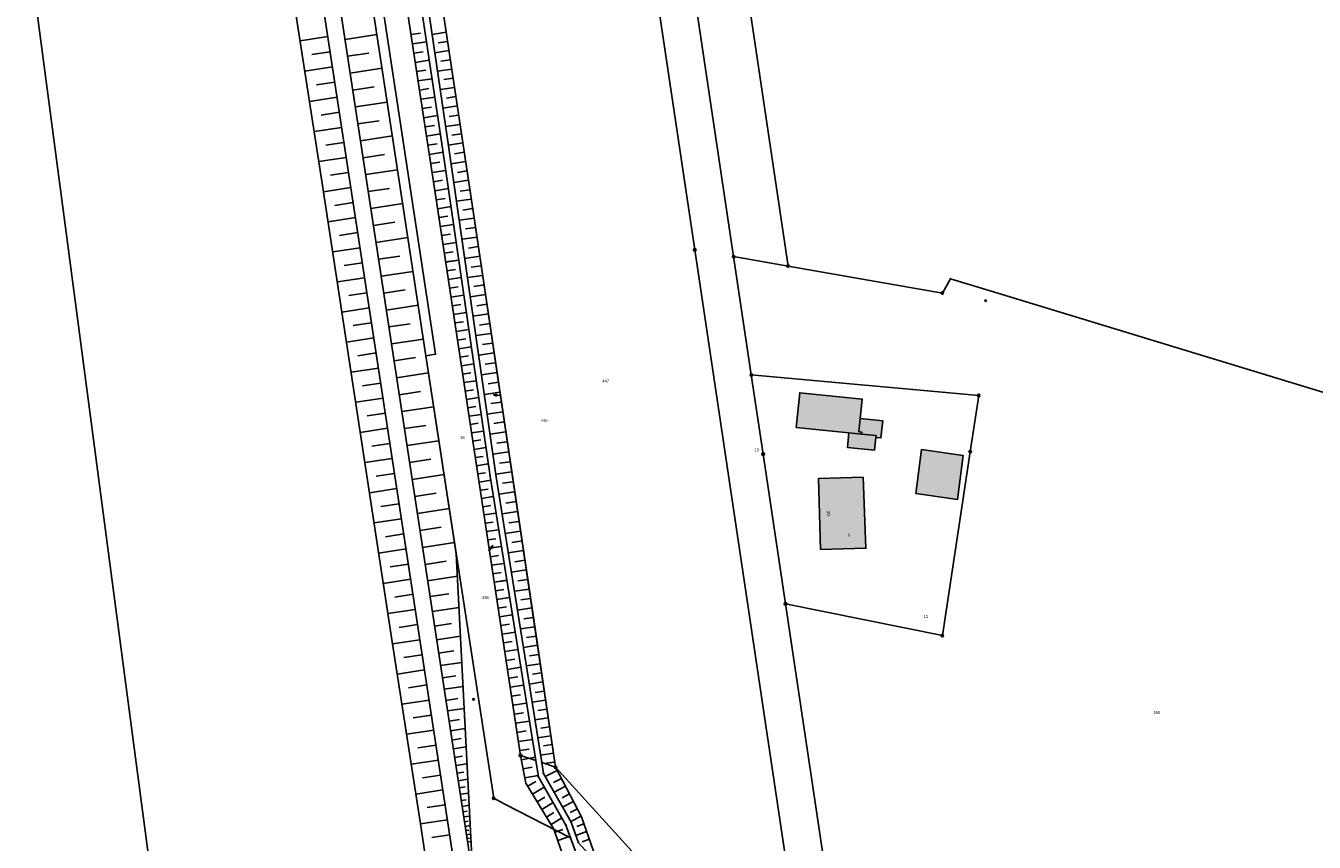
# Model space of a CAD drawing. Extents: x 2408905 to 2410405, y 5786105 to 5787663.
# Tile 13 of 43: x 2409509 to 2409768, y 5787169 to 5787333. Entities that reach past the tile are written whole.
import ezdxf

# ---------------------------------------------------------------- set-up
doc = ezdxf.new("R2010")
doc.units = 0
for name, color, linetype in [('K100-FLST_GRENZEN', 40, 'Continuous'), ('K105-FLST_NUMMERN', 40, 'Continuous'), ('K125-GEB_LINIEN', 40, 'Continuous'), ('K125-GEB_LINIEN-FLAECHE', 2, 'Continuous'), ('K130-GEB_TEXTE', 40, 'Continuous'), ('K140-KATASTERTOPO', 7, 'Continuous'), ('K145-VERM_PKTE', 7, 'Continuous')]:
    doc.layers.add(name, color=color, linetype=linetype)
doc.styles.add('SIMPLEX', font='CONTINUOUS')

# ---------------------------------------------------------------- blocks, each defined once
blk = doc.blocks.new('233')
at = {"layer": 'K105-FLST_NUMMERN', "color": 7}
for points in [[(2, 0.5, 0), (0, 0, 0), (2, -0.5, 0)], [(0, 0, 0), (4, 0, 0)]]:
    blk.add_polyline3d(points, dxfattribs=at)
blk = doc.blocks.new('128')
at = {"color": 11, "linetype": 'Continuous'}
blk.add_circle((0, 0), 0.5, dxfattribs=at)
blk = doc.blocks.new('251')
at = {"color": 40, "linetype": 'Continuous'}
blk.add_circle((0, 0), 0.175, dxfattribs=at)
blk = doc.blocks.new('GRENZSTEIN')
at = {"color": 7, "linetype": 'Continuous'}
blk.add_circle((0, 0), 0.75, dxfattribs=at)

msp = doc.modelspace()

# ---------------------------------------------------------------- hatches: boundary and pattern name
at = {"layer": 'K125-GEB_LINIEN-FLAECHE'}
for color, points in [(33, [(2409674.197, 5787251.08), (2409676.755, 5787250.823), (2409676.793, 5787251.201), (2409676.235, 5787251.252), (2409676.498, 5787253.929), (2409676.884, 5787257.848), (2409664.331, 5787259.108), (2409663.632, 5787252.141)]), (33, [(2409676.755, 5787250.823), (2409679.651, 5787250.532), (2409679.613, 5787250.145), (2409680.644, 5787250.051), (2409680.99, 5787253.5), (2409676.498, 5787253.929), (2409676.235, 5787251.252), (2409676.793, 5787251.201)]), (33, [(2409679.613, 5787250.145), (2409679.651, 5787250.532), (2409676.755, 5787250.823), (2409674.197, 5787251.08), (2409673.894, 5787248.137), (2409679.364, 5787247.599)]), (33, [(2409687.628, 5787238.838), (2409695.997, 5787237.636), (2409697.139, 5787246.533), (2409688.818, 5787247.733)]), (32, [(2409668.506, 5787227.632), (2409677.609, 5787227.87), (2409677.071, 5787242.12), (2409668.13, 5787241.889)])]:
    msp.add_hatch(color=color, dxfattribs=at).paths.add_polyline_path(points)

# ---------------------------------------------------------------- linework, layer by layer
at = {"layer": 'K100-FLST_GRENZEN', "color": 7}
for points in [[(2409670.068, 5786649.853, 0), (2409665.51, 5786691.135, 0), (2409655.816, 5786753.432, 0), (2409644.402, 5786826.88, 0), (2409644.402, 5786826.88, 0), (2409646.702, 5786827.176, 0), (2409647.334, 5786827.257, 0), (2409653.916, 5786828.103, 0), (2409651.938, 5786841.712, 0), (2409650.979, 5786848.312, 0), (2409646.028, 5786882.378, 0), (2409644.172, 5786895.149, 0), (2409640.827, 5786918.908, 0), (2409633.542, 5786970.621, 0), (2409627.695, 5787033.257, 0), (2409622.35, 5787094.631, 0), (2409619.627, 5787166.065, 0), (2409618.316, 5787169.68, 0), (2409605.139, 5787176.459, 0), (2409602.887, 5787177.618, 0), (2409589.271, 5787266.559, 0), (2409591.2, 5787266.837, 0), (2409563.211, 5787451.131, 0)], [(2409563.211, 5787451.131, 0), (2409591.2, 5787266.837, 0), (2409589.271, 5787266.559, 0), (2409602.887, 5787177.618, 0), (2409605.139, 5787176.459, 0), (2409618.316, 5787169.68, 0), (2409617.39, 5787172.234, 0), (2409611.843, 5787181.951, 0), (2409611.323, 5787185.188, 0), (2409608.261, 5787186.217, 0), (2409591.508, 5787296.653, 0), (2409578.448, 5787382.148, 0)], [(2409577.658, 5787407.578, 0), (2409592.665, 5787307.812, 0), (2409602.134, 5787242.338, 0), (2409611.323, 5787185.188, 0), (2409611.843, 5787181.951, 0), (2409617.39, 5787172.234, 0), (2409618.316, 5787169.68, 0), (2409619.627, 5787166.065, 0)], [(2409627.776, 5787391.484, 0), (2409643.256, 5787287.839, 0), (2409665.051, 5787141.92, 0), (2409667.334, 5787126.638, 0), (2409668.139, 5787121.245, 0), (2409669.076, 5787114.978, 0), (2409681.659, 5787101.127, 0), (2409686.685, 5787073.615, 0), (2409691.218, 5787081.111, 0), (2409693.269, 5787084.503, 0), (2409688.923, 5787102.987, 0), (2409676.399, 5787116.708, 0), (2409661.469, 5787216.703, 0), (2409656.982, 5787246.768, 0), (2409654.604, 5787262.693, 0), (2409651.052, 5787286.484, 0), (2409635.288, 5787392.086, 0)], [(2409619.87, 5787168.675, 0), (2409618.42, 5787172.842, 0), (2409612.863, 5787182.592, 0), (2409612.514, 5787184.788, 0), (2409603.315, 5787242.599, 0), (2409593.89, 5787308.298, 0), (2409581.991, 5787389.059, 0)], [(2409649.243, 5787370.594, 0), (2409661.99, 5787284.573, 0), (2409692.984, 5787279.155, 0), (2409694.601, 5787282.017, 0), (2409702.557, 5787279.593, 0), (2409818.61, 5787244.22, 0), (2409822.713, 5787247.107, 0), (2409866.812, 5787230.883, 0), (2409867.475, 5787230.639, 0), (2409868.33, 5787230.325, 0), (2409921.807, 5787327.035, 0), (2409924.509, 5787331.921, 0), (2409988.058, 5787302.885, 0), (2410020.534, 5787288.034, 0), (2410013.193, 5787293.79, 0), (2410008.315, 5787297.615, 0), (2410006.967, 5787298.671, 0), (2409988.99, 5787305.577, 0), (2409928.417, 5787334.369, 0)], [(2409508.898, 5787352.703, 0), (2409518.861, 5787277.099, 0), (2409531.059, 5787184.762, 0), (2409543.346, 5787092.082, 0), (2409555.209, 5787014.581, 0), (2409568.444, 5786928.647, 0), (2409572.533, 5786902.18, 0), (2409582.823, 5786835.584, 0), (2409584.518, 5786824.592, 0), (2409596.003, 5786750.095, 0), (2409596.096, 5786749.109, 0), (2409596.867, 5786740.888, 0), (2409598.468, 5786723.829, 0), (2409607.161, 5786664.241, 0)], [(2409818.61, 5787244.22, 0), (2409702.557, 5787279.593, 0), (2409694.601, 5787282.017, 0), (2409692.984, 5787279.155, 0), (2409661.99, 5787284.573, 0), (2409651.052, 5787286.484, 0), (2409654.604, 5787262.693, 0), (2409654.604, 5787262.693, 0), (2409700.282, 5787258.569, 0), (2409698.572, 5787247.258, 0), (2409692.986, 5787210.322, 0), (2409661.469, 5787216.703, 0), (2409676.399, 5787116.708, 0), (2409688.923, 5787102.987, 0), (2409693.269, 5787084.503, 0), (2409708.325, 5787107.665, 0), (2409724.035, 5787127.66, 0), (2409740.166, 5787143.748, 0), (2409750.713, 5787152.686, 0), (2409753.458, 5787155.012, 0), (2409768.552, 5787166.649, 0)]]:
    msp.add_polyline3d(points, dxfattribs=at)
for points in [[(2409569.359, 5787443.916, 0), (2409578.448, 5787382.148, 0), (2409591.508, 5787296.653, 0), (2409608.261, 5787186.217, 0), (2409611.323, 5787185.188, 0), (2409602.134, 5787242.338, 0), (2409592.665, 5787307.812, 0), (2409577.658, 5787407.578, 0), (2409571.912, 5787448.43, 0), (2409571.611, 5787449.827, 0), (2409569.359, 5787443.916, 0)], [(2409584.815, 5787388.03, 0), (2409585.626, 5787382.829, 0), (2409598.723, 5787295.621, 0), (2409611.234, 5787211.299, 0), (2409615.307, 5787183.85, 0), (2409655.525, 5787139.624, 0), (2409667.334, 5787126.638, 0), (2409665.051, 5787141.92, 0), (2409643.256, 5787287.839, 0), (2409627.776, 5787391.484, 0), (2409626.504, 5787393.123, 0), (2409620.427, 5787392.51, 0), (2409593.752, 5787389.818, 0), (2409584.637, 5787389.23, 0), (2409584.815, 5787388.03, 0)], [(2409635.288, 5787392.086, 0), (2409651.052, 5787286.484, 0), (2409661.99, 5787284.573, 0), (2409649.243, 5787370.594, 0), (2409645.932, 5787392.936, 0), (2409635.288, 5787392.086, 0)], [(2409581.991, 5787389.059, 0), (2409593.89, 5787308.298, 0), (2409603.315, 5787242.599, 0), (2409612.514, 5787184.788, 0), (2409615.307, 5787183.85, 0), (2409611.234, 5787211.299, 0), (2409598.723, 5787295.621, 0), (2409585.626, 5787382.829, 0), (2409584.815, 5787388.03, 0), (2409584.637, 5787389.23, 0), (2409581.991, 5787389.059, 0)], [(2409656.982, 5787246.768, 0), (2409661.469, 5787216.703, 0), (2409692.986, 5787210.322, 0), (2409698.572, 5787247.258, 0), (2409700.282, 5787258.569, 0), (2409654.604, 5787262.693, 0), (2409656.982, 5787246.768, 0)], [(2409612.863, 5787182.592, 0), (2409618.42, 5787172.842, 0), (2409619.87, 5787168.675, 0), (2409623.864, 5787164.317, 0), (2409669.076, 5787114.978, 0), (2409668.139, 5787121.245, 0), (2409667.334, 5787126.638, 0), (2409655.525, 5787139.624, 0), (2409615.307, 5787183.85, 0), (2409612.514, 5787184.788, 0), (2409612.863, 5787182.592, 0)]]:
    msp.add_polyline3d(points, close=True, dxfattribs=at)
at = {"layer": 'K125-GEB_LINIEN', "color": 32}
for points in [[(2409674.197, 5787251.08, 0), (2409676.755, 5787250.823, 0), (2409676.793, 5787251.201, 0), (2409676.235, 5787251.252, 0), (2409676.498, 5787253.929, 0), (2409676.884, 5787257.848, 0), (2409664.331, 5787259.108, 0), (2409663.632, 5787252.141, 0), (2409674.197, 5787251.08, 0)], [(2409676.755, 5787250.823, 0), (2409679.651, 5787250.532, 0), (2409679.613, 5787250.145, 0), (2409680.644, 5787250.051, 0), (2409680.99, 5787253.5, 0), (2409676.498, 5787253.929, 0), (2409676.235, 5787251.252, 0), (2409676.793, 5787251.201, 0), (2409676.755, 5787250.823, 0)], [(2409679.613, 5787250.145, 0), (2409679.651, 5787250.532, 0), (2409676.755, 5787250.823, 0), (2409674.197, 5787251.08, 0), (2409673.894, 5787248.137, 0), (2409679.364, 5787247.599, 0), (2409679.613, 5787250.145, 0)], [(2409687.628, 5787238.838, 0), (2409695.997, 5787237.636, 0), (2409697.139, 5787246.533, 0), (2409688.818, 5787247.733, 0), (2409687.628, 5787238.838, 0)], [(2409668.506, 5787227.632, 0), (2409677.609, 5787227.87, 0), (2409677.071, 5787242.12, 0), (2409668.13, 5787241.889, 0), (2409668.506, 5787227.632, 0)]]:
    msp.add_polyline3d(points, dxfattribs=at)
at = {"layer": 'K140-KATASTERTOPO', "color": 112}
msp.add_polyline3d([(2409598.651, 5787161.957, 0), (2409555.334, 5787446.156, 0), (2409556.045, 5787449.501, 0), (2409557.61, 5787452.809, 0), (2409561.835, 5787455.959, 0), (2409561.659, 5787447.544, 0), (2409589.271, 5787266.559, 0), (2409595.367, 5787226.738, 0), (2409598.651, 5787161.957, 0)], close=True, dxfattribs=at)
msp.add_polyline3d([(2409598.651, 5787161.957, 0), (2409555.334, 5787446.156, 0), (2409556.045, 5787449.501, 0), (2409557.61, 5787452.809, 0), (2409561.835, 5787455.959, 0), (2409561.659, 5787447.544, 0), (2409589.271, 5787266.559, 0), (2409595.367, 5787226.738, 0), (2409598.651, 5787161.957, 0)], close=True, dxfattribs=at)
for points in [[(2409577.658, 5787407.578, 0), (2409592.665, 5787307.812, 0), (2409602.134, 5787242.338, 0), (2409611.323, 5787185.188, 0), (2409611.843, 5787181.951, 0), (2409617.39, 5787172.234, 0), (2409618.316, 5787169.68, 0), (2409619.627, 5787166.065, 0)], [(2409577.658, 5787407.578, 0), (2409592.665, 5787307.812, 0), (2409602.134, 5787242.338, 0), (2409611.323, 5787185.188, 0), (2409611.843, 5787181.951, 0), (2409617.39, 5787172.234, 0), (2409618.316, 5787169.68, 0), (2409619.627, 5787166.065, 0)], [(2409561.264, 5787347.412, 0), (2409568.387, 5787301.646, 0), (2409575.466, 5787255.165, 0), (2409582.475, 5787209.045, 0), (2409588.306, 5787171.609, 0), (2409594.869, 5787127.326, 0), (2409602.624, 5787076.592, 0), (2409610.235, 5787025.688, 0), (2409614.935, 5786993.176, 0), (2409618.821, 5786966.652, 0), (2409622.676, 5786942.207, 0), (2409629.263, 5786900.049, 0), (2409634.171, 5786867.77, 0), (2409636.325, 5786854.137, 0), (2409636.949, 5786849.063, 0), (2409637.691, 5786845.823, 0), (2409638.34, 5786842.86, 0), (2409639.418, 5786842.192, 0), (2409644.408, 5786842.335, 0), (2409644.408, 5786842.335, 0), (2409640.48, 5786861.951, 0), (2409608.286, 5787077.033, 0), (2409559.381, 5787397.314, 0)], [(2409581.991, 5787389.059, 0), (2409593.89, 5787308.298, 0), (2409603.315, 5787242.599, 0), (2409612.514, 5787184.788, 0), (2409612.863, 5787182.592, 0), (2409618.42, 5787172.842, 0), (2409619.87, 5787168.675, 0)], [(2409581.991, 5787389.059, 0), (2409593.89, 5787308.298, 0), (2409603.315, 5787242.599, 0), (2409612.514, 5787184.788, 0), (2409612.863, 5787182.592, 0), (2409618.42, 5787172.842, 0), (2409619.87, 5787168.675, 0)], [(2409617.109, 5787165.161, 0), (2409614.958, 5787171.407, 0), (2409609.314, 5787180.678, 0), (2409608.261, 5787186.217, 0), (2409591.508, 5787296.653, 0), (2409578.448, 5787382.148, 0)], [(2409617.109, 5787165.161, 0), (2409614.958, 5787171.407, 0), (2409609.314, 5787180.678, 0), (2409608.261, 5787186.217, 0), (2409591.508, 5787296.653, 0), (2409578.448, 5787382.148, 0)], [(2409623.864, 5787164.317, 0), (2409620.488, 5787173.915, 0), (2409615.307, 5787183.85, 0), (2409598.723, 5787295.621, 0), (2409585.626, 5787382.829, 0)], [(2409623.864, 5787164.317, 0), (2409620.488, 5787173.915, 0), (2409615.307, 5787183.85, 0), (2409598.723, 5787295.621, 0), (2409585.626, 5787382.829, 0)]]:
    msp.add_polyline3d(points, dxfattribs=at)
at = {"layer": 'K140-KATASTERTOPO', "color": 7}
for points in [[(2409593.328, 5787331.546, 0), (2409590.527, 5787331.125, 0)], [(2409593.328, 5787331.546, 0), (2409590.527, 5787331.125, 0)], [(2409569.553, 5787330.696, 0), (2409563.998, 5787329.848, 0)], [(2409573.018, 5787330.135, 0), (2409579.423, 5787331.112, 0)], [(2409573.018, 5787330.135, 0), (2409579.423, 5787331.111, 0)], [(2409586.248, 5787331.085, 0), (2409588.149, 5787331.375, 0)], [(2409586.248, 5787331.084, 0), (2409588.149, 5787331.375, 0)], [(2409586.533, 5787329.222, 0), (2409589.379, 5787329.657, 0)], [(2409586.533, 5787329.222, 0), (2409589.379, 5787329.657, 0)], [(2409593.604, 5787329.706, 0), (2409591.733, 5787329.425, 0)], [(2409593.604, 5787329.706, 0), (2409591.733, 5787329.425, 0)], [(2409570.019, 5787327.645, 0), (2409566.321, 5787327.08, 0)], [(2409573.536, 5787326.737, 0), (2409577.806, 5787327.388, 0)], [(2409573.536, 5787326.737, 0), (2409577.806, 5787327.388, 0)], [(2409586.817, 5787327.362, 0), (2409588.712, 5787327.652, 0)], [(2409586.817, 5787327.362, 0), (2409588.712, 5787327.651, 0)], [(2409593.881, 5787327.863, 0), (2409591.07, 5787327.441, 0)], [(2409593.881, 5787327.863, 0), (2409591.07, 5787327.441, 0)], [(2409570.484, 5787324.597, 0), (2409564.946, 5787323.752, 0)], [(2409574.054, 5787323.338, 0), (2409580.46, 5787324.315, 0)], [(2409574.054, 5787323.338, 0), (2409580.46, 5787324.314, 0)], [(2409587.101, 5787325.504, 0), (2409589.939, 5787325.937, 0)], [(2409587.101, 5787325.504, 0), (2409589.939, 5787325.937, 0)], [(2409587.384, 5787323.647, 0), (2409589.273, 5787323.936, 0)], [(2409587.384, 5787323.647, 0), (2409589.273, 5787323.936, 0)], [(2409594.435, 5787324.171, 0), (2409591.614, 5787323.748, 0)], [(2409594.435, 5787324.171, 0), (2409591.614, 5787323.748, 0)], [(2409594.158, 5787326.018, 0), (2409592.28, 5787325.736, 0)], [(2409594.158, 5787326.018, 0), (2409592.28, 5787325.736, 0)], [(2409570.949, 5787321.554, 0), (2409567.263, 5787320.991, 0)], [(2409587.668, 5787321.793, 0), (2409590.497, 5787322.225, 0)], [(2409587.668, 5787321.792, 0), (2409590.497, 5787322.224, 0)], [(2409594.713, 5787322.322, 0), (2409592.829, 5787322.039, 0)], [(2409594.713, 5787322.322, 0), (2409592.829, 5787322.039, 0)], [(2409574.572, 5787319.939, 0), (2409578.843, 5787320.59, 0)], [(2409574.572, 5787319.939, 0), (2409578.843, 5787320.59, 0)], [(2409587.951, 5787319.94, 0), (2409589.834, 5787320.227, 0)], [(2409587.951, 5787319.939, 0), (2409589.834, 5787320.227, 0)], [(2409594.991, 5787320.471, 0), (2409592.159, 5787320.045, 0)], [(2409594.991, 5787320.471, 0), (2409592.159, 5787320.045, 0)], [(2409595.269, 5787318.617, 0), (2409593.378, 5787318.333, 0)], [(2409595.269, 5787318.617, 0), (2409593.378, 5787318.333, 0)], [(2409571.413, 5787318.514, 0), (2409565.893, 5787317.671, 0)], [(2409575.09, 5787316.54, 0), (2409581.497, 5787317.517, 0)], [(2409575.09, 5787316.54, 0), (2409581.497, 5787317.517, 0)], [(2409588.234, 5787318.089, 0), (2409591.054, 5787318.52, 0)], [(2409588.234, 5787318.089, 0), (2409591.054, 5787318.519, 0)], [(2409588.516, 5787316.24, 0), (2409590.394, 5787316.527, 0)], [(2409588.516, 5787316.239, 0), (2409590.394, 5787316.526, 0)], [(2409595.548, 5787316.761, 0), (2409592.706, 5787316.334, 0)], [(2409595.548, 5787316.761, 0), (2409592.706, 5787316.334, 0)], [(2409571.877, 5787315.478, 0), (2409568.202, 5787314.917, 0)], [(2409575.608, 5787313.141, 0), (2409579.879, 5787313.792, 0)], [(2409575.608, 5787313.141, 0), (2409579.879, 5787313.792, 0)], [(2409588.798, 5787314.392, 0), (2409591.611, 5787314.822, 0)], [(2409588.798, 5787314.392, 0), (2409591.611, 5787314.822, 0)], [(2409595.827, 5787314.903, 0), (2409593.929, 5787314.618, 0)], [(2409595.827, 5787314.903, 0), (2409593.929, 5787314.617, 0)], [(2409572.34, 5787312.445, 0), (2409566.837, 5787311.605, 0)], [(2409589.08, 5787312.547, 0), (2409590.952, 5787312.833, 0)], [(2409589.08, 5787312.547, 0), (2409590.952, 5787312.833, 0)], [(2409589.362, 5787310.703, 0), (2409592.166, 5787311.132, 0)], [(2409589.362, 5787310.703, 0), (2409592.166, 5787311.131, 0)], [(2409596.107, 5787313.042, 0), (2409593.254, 5787312.614, 0)], [(2409596.107, 5787313.042, 0), (2409593.254, 5787312.614, 0)], [(2409596.386, 5787311.179, 0), (2409594.481, 5787310.893, 0)], [(2409596.386, 5787311.179, 0), (2409594.481, 5787310.893, 0)], [(2409572.802, 5787309.417, 0), (2409569.14, 5787308.858, 0)], [(2409576.126, 5787309.741, 0), (2409582.534, 5787310.718, 0)], [(2409576.126, 5787309.741, 0), (2409582.534, 5787310.718, 0)], [(2409589.643, 5787308.862, 0), (2409591.51, 5787309.147, 0)], [(2409589.643, 5787308.861, 0), (2409591.51, 5787309.146, 0)], [(2409596.667, 5787309.314, 0), (2409593.804, 5787308.884, 0)], [(2409596.667, 5787309.314, 0), (2409593.804, 5787308.884, 0)], [(2409573.264, 5787306.392, 0), (2409567.779, 5787305.555, 0)], [(2409576.644, 5787306.342, 0), (2409580.916, 5787306.993, 0)], [(2409576.644, 5787306.342, 0), (2409580.916, 5787306.993, 0)], [(2409589.924, 5787307.022, 0), (2409592.718, 5787307.448, 0)], [(2409589.924, 5787307.021, 0), (2409592.718, 5787307.448, 0)], [(2409596.947, 5787307.447, 0), (2409595.032, 5787307.159, 0)], [(2409596.947, 5787307.447, 0), (2409595.032, 5787307.159, 0)], [(2409573.725, 5787303.371, 0), (2409570.074, 5787302.814, 0)], [(2409577.162, 5787302.942, 0), (2409583.571, 5787303.918, 0)], [(2409577.162, 5787302.942, 0), (2409583.571, 5787303.918, 0)], [(2409590.205, 5787305.186, 0), (2409592.057, 5787305.469, 0)], [(2409590.205, 5787305.185, 0), (2409592.057, 5787305.468, 0)], [(2409590.484, 5787303.356, 0), (2409593.248, 5787303.779, 0)], [(2409590.484, 5787303.356, 0), (2409593.248, 5787303.778, 0)], [(2409597.228, 5787305.575, 0), (2409594.343, 5787305.141, 0)], [(2409597.228, 5787305.575, 0), (2409594.343, 5787305.141, 0)], [(2409597.51, 5787303.697, 0), (2409595.578, 5787303.407, 0)], [(2409597.51, 5787303.697, 0), (2409595.578, 5787303.407, 0)], [(2409590.763, 5787301.533, 0), (2409592.596, 5787301.813, 0)], [(2409590.763, 5787301.533, 0), (2409592.596, 5787301.813, 0)], [(2409597.793, 5787301.814, 0), (2409594.883, 5787301.377, 0)], [(2409597.793, 5787301.814, 0), (2409594.883, 5787301.377, 0)], [(2409574.186, 5787300.352, 0), (2409568.711, 5787299.516, 0)], [(2409577.681, 5787299.541, 0), (2409581.954, 5787300.193, 0)], [(2409577.681, 5787299.541, 0), (2409581.954, 5787300.193, 0)], [(2409591.04, 5787299.716, 0), (2409593.775, 5787300.134, 0)], [(2409591.04, 5787299.716, 0), (2409593.775, 5787300.134, 0)], [(2409591.317, 5787297.906, 0), (2409593.131, 5787298.183, 0)], [(2409591.317, 5787297.906, 0), (2409593.131, 5787298.183, 0)], [(2409598.361, 5787298.031, 0), (2409595.426, 5787297.591, 0)], [(2409598.361, 5787298.031, 0), (2409595.426, 5787297.59, 0)], [(2409598.077, 5787299.925, 0), (2409596.128, 5787299.633, 0)], [(2409598.077, 5787299.925, 0), (2409596.128, 5787299.633, 0)], [(2409574.648, 5787297.332, 0), (2409570.997, 5787296.775, 0)], [(2409578.199, 5787296.141, 0), (2409584.609, 5787297.118, 0)], [(2409578.199, 5787296.141, 0), (2409584.609, 5787297.118, 0)], [(2409591.592, 5787296.101, 0), (2409594.299, 5787296.512, 0)], [(2409591.592, 5787296.101, 0), (2409594.299, 5787296.512, 0)], [(2409598.646, 5787296.132, 0), (2409596.681, 5787295.837, 0)], [(2409598.646, 5787296.132, 0), (2409596.681, 5787295.837, 0)], [(2409575.109, 5787294.312, 0), (2409569.631, 5787293.476, 0)], [(2409578.717, 5787292.74, 0), (2409582.991, 5787293.392, 0)], [(2409578.717, 5787292.74, 0), (2409582.991, 5787293.392, 0)], [(2409591.865, 5787294.303, 0), (2409593.661, 5787294.575, 0)], [(2409591.865, 5787294.302, 0), (2409593.661, 5787294.575, 0)], [(2409592.137, 5787292.51, 0), (2409594.819, 5787292.916, 0)], [(2409592.137, 5787292.509, 0), (2409594.819, 5787292.916, 0)], [(2409598.93, 5787294.227, 0), (2409595.972, 5787293.788, 0)], [(2409598.93, 5787294.227, 0), (2409595.972, 5787293.788, 0)], [(2409575.57, 5787291.291, 0), (2409571.918, 5787290.734, 0)], [(2409579.236, 5787289.339, 0), (2409585.646, 5787290.317, 0)], [(2409579.236, 5787289.34, 0), (2409585.646, 5787290.317, 0)], [(2409592.408, 5787290.722, 0), (2409594.188, 5787290.992, 0)], [(2409592.408, 5787290.721, 0), (2409594.188, 5787290.992, 0)], [(2409599.497, 5787290.404, 0), (2409596.52, 5787289.962, 0)], [(2409599.497, 5787290.403, 0), (2409596.52, 5787289.962, 0)], [(2409599.213, 5787292.317, 0), (2409597.235, 5787292.024, 0)], [(2409599.213, 5787292.317, 0), (2409597.235, 5787292.023, 0)], [(2409576.031, 5787288.27, 0), (2409570.552, 5787287.433, 0)], [(2409592.678, 5787288.939, 0), (2409595.336, 5787289.342, 0)], [(2409592.678, 5787288.939, 0), (2409595.336, 5787289.342, 0)], [(2409599.782, 5787288.486, 0), (2409597.791, 5787288.191, 0)], [(2409599.782, 5787288.486, 0), (2409597.791, 5787288.19, 0)], [(2409576.493, 5787285.248, 0), (2409572.839, 5787284.69, 0)], [(2409579.754, 5787285.938, 0), (2409584.028, 5787286.59, 0)], [(2409579.754, 5787285.939, 0), (2409584.028, 5787286.59, 0)], [(2409592.948, 5787287.162, 0), (2409594.711, 5787287.43, 0)], [(2409592.948, 5787287.162, 0), (2409594.712, 5787287.43, 0)], [(2409593.216, 5787285.391, 0), (2409595.85, 5787285.79, 0)], [(2409593.217, 5787285.39, 0), (2409595.85, 5787285.79, 0)], [(2409600.067, 5787286.564, 0), (2409597.072, 5787286.12, 0)], [(2409600.067, 5787286.564, 0), (2409597.072, 5787286.12, 0)], [(2409580.272, 5787282.537, 0), (2409586.684, 5787283.515, 0)], [(2409580.272, 5787282.537, 0), (2409586.684, 5787283.514, 0)], [(2409593.484, 5787283.624, 0), (2409595.232, 5787283.889, 0)], [(2409593.484, 5787283.624, 0), (2409595.232, 5787283.889, 0)], [(2409600.639, 5787282.709, 0), (2409597.625, 5787282.262, 0)], [(2409600.639, 5787282.709, 0), (2409597.625, 5787282.262, 0)], [(2409600.353, 5787284.639, 0), (2409598.35, 5787284.341, 0)], [(2409600.353, 5787284.638, 0), (2409598.35, 5787284.341, 0)], [(2409576.954, 5787282.226, 0), (2409571.472, 5787281.389, 0)], [(2409580.791, 5787279.136, 0), (2409585.066, 5787279.787, 0)], [(2409580.791, 5787279.136, 0), (2409585.066, 5787279.787, 0)], [(2409593.752, 5787281.863, 0), (2409596.361, 5787282.259, 0)], [(2409593.752, 5787281.863, 0), (2409596.361, 5787282.259, 0)], [(2409594.018, 5787280.108, 0), (2409595.749, 5787280.37, 0)], [(2409594.018, 5787280.107, 0), (2409595.749, 5787280.37, 0)], [(2409600.926, 5787280.775, 0), (2409598.91, 5787280.476, 0)], [(2409600.926, 5787280.775, 0), (2409598.91, 5787280.476, 0)], [(2409577.416, 5787279.203, 0), (2409573.76, 5787278.645, 0)], [(2409594.283, 5787278.357, 0), (2409596.868, 5787278.75, 0)], [(2409594.283, 5787278.357, 0), (2409596.868, 5787278.749, 0)], [(2409601.213, 5787278.837, 0), (2409598.181, 5787278.387, 0)], [(2409601.213, 5787278.837, 0), (2409598.181, 5787278.387, 0)], [(2409577.877, 5787276.18, 0), (2409572.393, 5787275.342, 0)], [(2409581.309, 5787275.734, 0), (2409587.722, 5787276.712, 0)], [(2409581.309, 5787275.734, 0), (2409587.722, 5787276.711, 0)], [(2409594.548, 5787276.612, 0), (2409596.263, 5787276.873, 0)], [(2409594.548, 5787276.612, 0), (2409596.263, 5787276.872, 0)], [(2409594.812, 5787274.873, 0), (2409597.373, 5787275.261, 0)], [(2409594.812, 5787274.872, 0), (2409597.373, 5787275.261, 0)], [(2409601.79, 5787274.949, 0), (2409598.739, 5787274.496, 0)], [(2409601.79, 5787274.949, 0), (2409598.739, 5787274.496, 0)], [(2409601.501, 5787276.895, 0), (2409599.474, 5787276.594, 0)], [(2409601.501, 5787276.895, 0), (2409599.474, 5787276.594, 0)], [(2409578.339, 5787273.156, 0), (2409574.682, 5787272.598, 0)], [(2409581.828, 5787272.332, 0), (2409586.103, 5787272.984, 0)], [(2409581.828, 5787272.332, 0), (2409586.103, 5787272.984, 0)], [(2409595.075, 5787273.138, 0), (2409596.774, 5787273.396, 0)], [(2409595.075, 5787273.138, 0), (2409596.774, 5787273.396, 0)], [(2409602.08, 5787272.999, 0), (2409600.039, 5787272.696, 0)], [(2409602.08, 5787272.999, 0), (2409600.039, 5787272.696, 0)], [(2409578.801, 5787270.132, 0), (2409573.314, 5787269.294, 0)], [(2409582.346, 5787268.93, 0), (2409588.76, 5787269.908, 0)], [(2409582.346, 5787268.93, 0), (2409588.76, 5787269.908, 0)], [(2409595.337, 5787271.409, 0), (2409597.874, 5787271.794, 0)], [(2409595.338, 5787271.409, 0), (2409597.874, 5787271.794, 0)], [(2409595.599, 5787269.685, 0), (2409597.282, 5787269.94, 0)], [(2409595.599, 5787269.685, 0), (2409597.282, 5787269.94, 0)], [(2409602.37, 5787271.045, 0), (2409599.3, 5787270.589, 0)], [(2409602.37, 5787271.044, 0), (2409599.3, 5787270.589, 0)], [(2409579.263, 5787267.107, 0), (2409575.604, 5787266.548, 0)], [(2409595.86, 5787267.966, 0), (2409598.372, 5787268.347, 0)], [(2409595.86, 5787267.966, 0), (2409598.372, 5787268.347, 0)], [(2409602.951, 5787267.124, 0), (2409599.863, 5787266.665, 0)], [(2409602.951, 5787267.123, 0), (2409599.863, 5787266.665, 0)], [(2409602.66, 5787269.086, 0), (2409600.607, 5787268.782, 0)], [(2409602.66, 5787269.086, 0), (2409600.607, 5787268.781, 0)], [(2409582.865, 5787265.528, 0), (2409587.141, 5787266.18, 0)], [(2409582.865, 5787265.528, 0), (2409587.141, 5787266.18, 0)], [(2409596.12, 5787266.253, 0), (2409597.787, 5787266.506, 0)], [(2409596.12, 5787266.252, 0), (2409597.787, 5787266.505, 0)], [(2409596.379, 5787264.544, 0), (2409598.868, 5787264.922, 0)], [(2409596.379, 5787264.544, 0), (2409598.868, 5787264.922, 0)], [(2409603.243, 5787265.157, 0), (2409601.178, 5787264.85, 0)], [(2409603.243, 5787265.157, 0), (2409601.178, 5787264.85, 0)], [(2409579.725, 5787264.081, 0), (2409574.236, 5787263.243, 0)], [(2409583.384, 5787262.125, 0), (2409589.8, 5787263.103, 0)], [(2409583.384, 5787262.125, 0), (2409589.8, 5787263.103, 0)], [(2409596.637, 5787262.841, 0), (2409598.289, 5787263.092, 0)], [(2409596.637, 5787262.841, 0), (2409598.289, 5787263.091, 0)], [(2409603.536, 5787263.186, 0), (2409600.428, 5787262.725, 0)], [(2409603.536, 5787263.186, 0), (2409600.428, 5787262.725, 0)], [(2409580.187, 5787261.055, 0), (2409576.527, 5787260.497, 0)], [(2409583.902, 5787258.721, 0), (2409588.182, 5787259.373, 0)], [(2409583.902, 5787258.721, 0), (2409588.182, 5787259.373, 0)], [(2409596.895, 5787261.143, 0), (2409599.36, 5787261.517, 0)], [(2409596.895, 5787261.143, 0), (2409599.36, 5787261.517, 0)], [(2409597.152, 5787259.45, 0), (2409598.787, 5787259.698, 0)], [(2409597.152, 5787259.45, 0), (2409598.788, 5787259.698, 0)], [(2409604.122, 5787259.232, 0), (2409600.995, 5787258.768, 0)], [(2409604.122, 5787259.232, 0), (2409600.995, 5787258.768, 0)], [(2409603.829, 5787261.211, 0), (2409601.75, 5787260.903, 0)], [(2409603.829, 5787261.211, 0), (2409601.75, 5787260.903, 0)], [(2409580.649, 5787258.029, 0), (2409575.158, 5787257.191, 0)], [(2409597.408, 5787257.762, 0), (2409599.85, 5787258.133, 0)], [(2409597.408, 5787257.762, 0), (2409599.85, 5787258.132, 0)], [(2409604.416, 5787257.249, 0), (2409602.326, 5787256.938, 0)], [(2409604.417, 5787257.248, 0), (2409602.326, 5787256.938, 0)], [(2409581.111, 5787255.002, 0), (2409577.449, 5787254.443, 0)], [(2409584.421, 5787255.317, 0), (2409590.842, 5787256.295, 0)], [(2409584.421, 5787255.317, 0), (2409590.842, 5787256.295, 0)], [(2409597.663, 5787256.079, 0), (2409599.283, 5787256.325, 0)], [(2409597.663, 5787256.079, 0), (2409599.283, 5787256.325, 0)], [(2409597.917, 5787254.402, 0), (2409600.336, 5787254.769, 0)], [(2409597.917, 5787254.402, 0), (2409600.336, 5787254.768, 0)], [(2409604.711, 5787255.261, 0), (2409601.565, 5787254.794, 0)], [(2409604.711, 5787255.261, 0), (2409601.566, 5787254.794, 0)], [(2409581.574, 5787251.974, 0), (2409576.078, 5787251.135, 0)], [(2409584.94, 5787251.911, 0), (2409589.223, 5787252.564, 0)], [(2409584.94, 5787251.911, 0), (2409589.223, 5787252.563, 0)], [(2409598.171, 5787252.729, 0), (2409599.776, 5787252.973, 0)], [(2409598.171, 5787252.729, 0), (2409599.776, 5787252.972, 0)], [(2409598.424, 5787251.062, 0), (2409600.82, 5787251.425, 0)], [(2409598.424, 5787251.062, 0), (2409600.82, 5787251.425, 0)], [(2409605.007, 5787253.269, 0), (2409602.903, 5787252.957, 0)], [(2409605.007, 5787253.269, 0), (2409602.903, 5787252.957, 0)], [(2409582.036, 5787248.945, 0), (2409578.371, 5787248.386, 0)], [(2409585.46, 5787248.504, 0), (2409591.885, 5787249.484, 0)], [(2409585.46, 5787248.504, 0), (2409591.885, 5787249.483, 0)], [(2409598.676, 5787249.399, 0), (2409600.266, 5787249.64, 0)], [(2409598.676, 5787249.399, 0), (2409600.266, 5787249.64, 0)], [(2409605.303, 5787251.274, 0), (2409602.138, 5787250.804, 0)], [(2409605.303, 5787251.273, 0), (2409602.138, 5787250.804, 0)], [(2409605.6, 5787249.273, 0), (2409603.483, 5787248.959, 0)], [(2409605.6, 5787249.273, 0), (2409603.483, 5787248.959, 0)], [(2409598.928, 5787247.742, 0), (2409601.3, 5787248.102, 0)], [(2409598.928, 5787247.742, 0), (2409601.3, 5787248.102, 0)], [(2409599.178, 5787246.089, 0), (2409600.753, 5787246.328, 0)], [(2409599.178, 5787246.089, 0), (2409600.753, 5787246.328, 0)], [(2409605.897, 5787247.269, 0), (2409602.713, 5787246.797, 0)], [(2409605.897, 5787247.269, 0), (2409602.713, 5787246.796, 0)], [(2409582.499, 5787245.916, 0), (2409576.999, 5787245.076, 0)], [(2409585.979, 5787245.097, 0), (2409590.264, 5787245.75, 0)], [(2409585.979, 5787245.097, 0), (2409590.264, 5787245.75, 0)], [(2409599.428, 5787244.442, 0), (2409601.778, 5787244.799, 0)], [(2409599.428, 5787244.442, 0), (2409601.778, 5787244.798, 0)], [(2409606.195, 5787245.261, 0), (2409604.066, 5787244.945, 0)], [(2409606.195, 5787245.26, 0), (2409604.066, 5787244.944, 0)], [(2409582.961, 5787242.885, 0), (2409579.294, 5787242.325, 0)], [(2409586.499, 5787241.688, 0), (2409592.928, 5787242.668, 0)], [(2409586.499, 5787241.688, 0), (2409592.928, 5787242.668, 0)], [(2409599.677, 5787242.8, 0), (2409601.236, 5787243.036, 0)], [(2409599.678, 5787242.799, 0), (2409601.236, 5787243.036, 0)], [(2409599.926, 5787241.162, 0), (2409602.266, 5787241.517, 0)], [(2409599.926, 5787241.162, 0), (2409602.266, 5787241.517, 0)], [(2409606.494, 5787243.248, 0), (2409603.29, 5787242.772, 0)], [(2409606.494, 5787243.247, 0), (2409603.29, 5787242.772, 0)], [(2409606.793, 5787241.233, 0), (2409604.669, 5787240.918, 0)], [(2409606.793, 5787241.233, 0), (2409604.669, 5787240.918, 0)], [(2409583.424, 5787239.853, 0), (2409577.921, 5787239.013, 0)], [(2409587.018, 5787238.278, 0), (2409591.306, 5787238.932, 0)], [(2409587.018, 5787238.278, 0), (2409591.306, 5787238.932, 0)], [(2409600.175, 5787239.521, 0), (2409601.745, 5787239.759, 0)], [(2409600.175, 5787239.52, 0), (2409601.745, 5787239.758, 0)], [(2409607.09, 5787239.227, 0), (2409603.926, 5787238.758, 0)], [(2409607.09, 5787239.227, 0), (2409603.926, 5787238.758, 0)], [(2409583.887, 5787236.821, 0), (2409580.217, 5787236.26, 0)], [(2409587.538, 5787234.868, 0), (2409593.972, 5787235.849, 0)], [(2409587.538, 5787234.868, 0), (2409593.972, 5787235.848, 0)], [(2409600.425, 5787237.873, 0), (2409602.794, 5787238.232, 0)], [(2409600.425, 5787237.872, 0), (2409602.794, 5787238.232, 0)], [(2409600.676, 5787236.218, 0), (2409602.265, 5787236.459, 0)], [(2409600.676, 5787236.218, 0), (2409602.265, 5787236.459, 0)], [(2409607.387, 5787237.231, 0), (2409605.291, 5787236.92, 0)], [(2409607.387, 5787237.231, 0), (2409605.291, 5787236.92, 0)], [(2409584.351, 5787233.787, 0), (2409578.843, 5787232.946, 0)], [(2409600.928, 5787234.557, 0), (2409603.327, 5787234.921, 0)], [(2409600.928, 5787234.557, 0), (2409603.327, 5787234.921, 0)], [(2409607.681, 5787235.244, 0), (2409604.559, 5787234.781, 0)], [(2409607.681, 5787235.244, 0), (2409604.559, 5787234.781, 0)], [(2409607.975, 5787233.266, 0), (2409605.907, 5787232.959, 0)], [(2409607.975, 5787233.266, 0), (2409605.907, 5787232.959, 0)], [(2409584.814, 5787230.753, 0), (2409581.141, 5787230.192, 0)], [(2409588.058, 5787231.456, 0), (2409592.349, 5787232.11, 0)], [(2409588.058, 5787231.456, 0), (2409592.349, 5787232.11, 0)], [(2409601.181, 5787232.89, 0), (2409602.79, 5787233.134, 0)], [(2409601.181, 5787232.89, 0), (2409602.79, 5787233.134, 0)], [(2409601.435, 5787231.216, 0), (2409603.863, 5787231.584, 0)], [(2409601.435, 5787231.216, 0), (2409603.863, 5787231.584, 0)], [(2409608.267, 5787231.297, 0), (2409605.186, 5787230.84, 0)], [(2409608.267, 5787231.297, 0), (2409605.186, 5787230.84, 0)], [(2409588.578, 5787228.044, 0), (2409595.017, 5787229.025, 0)], [(2409588.578, 5787228.044, 0), (2409595.017, 5787229.025, 0)], [(2409601.69, 5787229.536, 0), (2409603.318, 5787229.783, 0)], [(2409601.69, 5787229.535, 0), (2409603.318, 5787229.783, 0)], [(2409601.945, 5787227.849, 0), (2409604.404, 5787228.222, 0)], [(2409601.946, 5787227.849, 0), (2409604.404, 5787228.222, 0)], [(2409608.558, 5787229.337, 0), (2409606.518, 5787229.034, 0)], [(2409608.558, 5787229.337, 0), (2409606.518, 5787229.034, 0)], [(2409585.277, 5787227.717, 0), (2409579.765, 5787226.876, 0)], [(2409602.202, 5787226.155, 0), (2409603.851, 5787226.406, 0)], [(2409602.202, 5787226.155, 0), (2409603.851, 5787226.405, 0)], [(2409608.847, 5787227.386, 0), (2409605.807, 5787226.935, 0)], [(2409608.847, 5787227.386, 0), (2409605.808, 5787226.935, 0)], [(2409609.135, 5787225.444, 0), (2409607.122, 5787225.146, 0)], [(2409609.136, 5787225.444, 0), (2409607.123, 5787225.145, 0)], [(2409585.741, 5787224.681, 0), (2409582.065, 5787224.12, 0)], [(2409589.098, 5787224.63, 0), (2409593.316, 5787225.273, 0)], [(2409589.098, 5787224.63, 0), (2409593.316, 5787225.273, 0)], [(2409602.46, 5787224.455, 0), (2409604.949, 5787224.833, 0)], [(2409602.46, 5787224.455, 0), (2409604.949, 5787224.833, 0)], [(2409602.719, 5787222.749, 0), (2409604.388, 5787223.002, 0)], [(2409602.719, 5787222.749, 0), (2409604.388, 5787223.002, 0)], [(2409609.422, 5787223.511, 0), (2409606.423, 5787223.066, 0)], [(2409609.422, 5787223.511, 0), (2409606.423, 5787223.066, 0)], [(2409586.205, 5787221.644, 0), (2409580.688, 5787220.802, 0)], [(2409589.603, 5787221.323, 0), (2409595.595, 5787222.236, 0)], [(2409589.603, 5787221.323, 0), (2409595.595, 5787222.236, 0)], [(2409602.979, 5787221.036, 0), (2409605.498, 5787221.418, 0)], [(2409602.979, 5787221.035, 0), (2409605.498, 5787221.417, 0)], [(2409609.708, 5787221.587, 0), (2409607.722, 5787221.292, 0)], [(2409609.708, 5787221.587, 0), (2409607.722, 5787221.292, 0)], [(2409586.669, 5787218.606, 0), (2409582.99, 5787218.044, 0)], [(2409590.085, 5787218.159, 0), (2409593.867, 5787218.735, 0)], [(2409590.085, 5787218.159, 0), (2409593.867, 5787218.735, 0)], [(2409603.24, 5787219.316, 0), (2409604.929, 5787219.572, 0)], [(2409603.24, 5787219.315, 0), (2409604.929, 5787219.572, 0)], [(2409603.502, 5787217.589, 0), (2409606.051, 5787217.976, 0)], [(2409603.502, 5787217.589, 0), (2409606.051, 5787217.976, 0)], [(2409609.992, 5787219.671, 0), (2409607.033, 5787219.232, 0)], [(2409609.992, 5787219.671, 0), (2409607.033, 5787219.232, 0)], [(2409610.275, 5787217.765, 0), (2409608.316, 5787217.474, 0)], [(2409610.275, 5787217.764, 0), (2409608.316, 5787217.474, 0)], [(2409587.133, 5787215.567, 0), (2409581.612, 5787214.724, 0)], [(2409590.546, 5787215.131, 0), (2409595.914, 5787215.949, 0)], [(2409590.546, 5787215.131, 0), (2409595.914, 5787215.949, 0)], [(2409603.765, 5787215.856, 0), (2409605.475, 5787216.115, 0)], [(2409603.765, 5787215.855, 0), (2409605.475, 5787216.115, 0)], [(2409610.557, 5787215.867, 0), (2409607.638, 5787215.434, 0)], [(2409610.557, 5787215.867, 0), (2409607.638, 5787215.433, 0)], [(2409587.597, 5787212.527, 0), (2409583.915, 5787211.964, 0)], [(2409590.988, 5787212.234, 0), (2409594.371, 5787212.75, 0)], [(2409590.988, 5787212.234, 0), (2409594.371, 5787212.75, 0)], [(2409604.029, 5787214.116, 0), (2409606.609, 5787214.507, 0)], [(2409604.029, 5787214.115, 0), (2409606.609, 5787214.507, 0)], [(2409604.294, 5787212.369, 0), (2409606.024, 5787212.631, 0)], [(2409604.294, 5787212.369, 0), (2409606.024, 5787212.631, 0)], [(2409610.837, 5787213.978, 0), (2409608.904, 5787213.691, 0)], [(2409610.837, 5787213.977, 0), (2409608.904, 5787213.691, 0)], [(2409591.41, 5787209.462, 0), (2409596.206, 5787210.193, 0)], [(2409591.41, 5787209.462, 0), (2409596.206, 5787210.193, 0)], [(2409604.56, 5787210.615, 0), (2409607.171, 5787211.011, 0)], [(2409604.56, 5787210.615, 0), (2409607.171, 5787211.011, 0)], [(2409611.116, 5787212.097, 0), (2409608.237, 5787211.67, 0)], [(2409611.116, 5787212.097, 0), (2409608.237, 5787211.67, 0)], [(2409611.394, 5787210.225, 0), (2409609.487, 5787209.942, 0)], [(2409611.394, 5787210.225, 0), (2409609.487, 5787209.942, 0)], [(2409588.061, 5787209.485, 0), (2409582.538, 5787208.642, 0)], [(2409604.827, 5787208.855, 0), (2409606.578, 5787209.12, 0)], [(2409604.827, 5787208.855, 0), (2409606.578, 5787209.12, 0)], [(2409605.095, 5787207.087, 0), (2409607.737, 5787207.488, 0)], [(2409605.095, 5787207.087, 0), (2409607.737, 5787207.488, 0)], [(2409611.67, 5787208.362, 0), (2409608.83, 5787207.94, 0)], [(2409611.67, 5787208.362, 0), (2409608.83, 5787207.94, 0)], [(2409588.525, 5787206.448, 0), (2409584.849, 5787205.887, 0)], [(2409591.815, 5787206.81, 0), (2409594.833, 5787207.27, 0)], [(2409591.815, 5787206.81, 0), (2409594.833, 5787207.27, 0)], [(2409592.201, 5787204.273, 0), (2409596.473, 5787204.924, 0)], [(2409592.201, 5787204.273, 0), (2409596.473, 5787204.924, 0)], [(2409605.364, 5787205.313, 0), (2409607.136, 5787205.582, 0)], [(2409605.364, 5787205.313, 0), (2409607.136, 5787205.582, 0)], [(2409611.945, 5787206.507, 0), (2409610.065, 5787206.228, 0)], [(2409611.945, 5787206.507, 0), (2409610.065, 5787206.228, 0)], [(2409588.988, 5787203.414, 0), (2409583.483, 5787202.574, 0)], [(2409592.571, 5787201.845, 0), (2409595.256, 5787202.254, 0)], [(2409592.571, 5787201.845, 0), (2409595.256, 5787202.254, 0)], [(2409605.634, 5787203.532, 0), (2409608.308, 5787203.938, 0)], [(2409605.634, 5787203.532, 0), (2409608.308, 5787203.938, 0)], [(2409612.219, 5787204.661, 0), (2409609.418, 5787204.245, 0)], [(2409612.219, 5787204.66, 0), (2409609.418, 5787204.245, 0)], [(2409612.492, 5787202.823, 0), (2409610.637, 5787202.547, 0)], [(2409612.492, 5787202.822, 0), (2409610.637, 5787202.547, 0)], [(2409589.451, 5787200.385, 0), (2409585.787, 5787199.825, 0)], [(2409592.926, 5787199.521, 0), (2409596.717, 5787200.099, 0)], [(2409592.926, 5787199.521, 0), (2409596.717, 5787200.099, 0)], [(2409605.906, 5787201.744, 0), (2409607.699, 5787202.016, 0)], [(2409605.906, 5787201.744, 0), (2409607.699, 5787202.016, 0)], [(2409606.178, 5787199.949, 0), (2409608.884, 5787200.36, 0)], [(2409606.178, 5787199.949, 0), (2409608.884, 5787200.36, 0)], [(2409612.763, 5787200.993, 0), (2409610.001, 5787200.583, 0)], [(2409612.763, 5787200.993, 0), (2409610.001, 5787200.583, 0)], [(2409589.913, 5787197.359, 0), (2409584.426, 5787196.521, 0)], [(2409593.264, 5787197.299, 0), (2409595.643, 5787197.661, 0)], [(2409593.264, 5787197.299, 0), (2409595.643, 5787197.661, 0)], [(2409606.451, 5787198.147, 0), (2409608.266, 5787198.423, 0)], [(2409606.451, 5787198.147, 0), (2409608.266, 5787198.422, 0)], [(2409613.303, 5787197.36, 0), (2409610.578, 5787196.955, 0)], [(2409613.303, 5787197.359, 0), (2409610.578, 5787196.955, 0)], [(2409613.034, 5787199.172, 0), (2409611.204, 5787198.901, 0)], [(2409613.034, 5787199.172, 0), (2409611.205, 5787198.901, 0)], [(2409593.588, 5787195.172, 0), (2409596.941, 5787195.683, 0)], [(2409593.588, 5787195.172, 0), (2409596.941, 5787195.683, 0)], [(2409606.726, 5787196.339, 0), (2409609.463, 5787196.754, 0)], [(2409606.726, 5787196.338, 0), (2409609.463, 5787196.754, 0)], [(2409607.001, 5787194.523, 0), (2409608.837, 5787194.801, 0)], [(2409607.001, 5787194.522, 0), (2409608.837, 5787194.801, 0)], [(2409613.57, 5787195.555, 0), (2409611.766, 5787195.287, 0)], [(2409613.57, 5787195.555, 0), (2409611.767, 5787195.287, 0)], [(2409590.374, 5787194.337, 0), (2409586.722, 5787193.779, 0)], [(2409593.899, 5787193.137, 0), (2409595.997, 5787193.457, 0)], [(2409593.899, 5787193.137, 0), (2409595.997, 5787193.457, 0)], [(2409607.278, 5787192.699, 0), (2409610.048, 5787193.12, 0)], [(2409607.278, 5787192.699, 0), (2409610.048, 5787193.119, 0)], [(2409613.837, 5787193.759, 0), (2409611.15, 5787193.36, 0)], [(2409613.837, 5787193.759, 0), (2409611.15, 5787193.36, 0)], [(2409614.102, 5787191.971, 0), (2409612.323, 5787191.707, 0)], [(2409614.102, 5787191.971, 0), (2409612.323, 5787191.707, 0)], [(2409590.835, 5787191.319, 0), (2409585.366, 5787190.484, 0)], [(2409594.195, 5787191.19, 0), (2409597.146, 5787191.64, 0)], [(2409594.195, 5787191.19, 0), (2409597.146, 5787191.64, 0)], [(2409594.479, 5787189.327, 0), (2409596.321, 5787189.608, 0)], [(2409594.479, 5787189.327, 0), (2409596.321, 5787189.608, 0)], [(2409607.555, 5787190.869, 0), (2409609.413, 5787191.151, 0)], [(2409607.555, 5787190.869, 0), (2409609.413, 5787191.151, 0)], [(2409607.834, 5787189.032, 0), (2409610.637, 5787189.457, 0)], [(2409607.834, 5787189.032, 0), (2409610.637, 5787189.457, 0)], [(2409614.366, 5787190.191, 0), (2409611.717, 5787189.798, 0)], [(2409614.366, 5787190.191, 0), (2409611.717, 5787189.798, 0)], [(2409591.295, 5787188.306, 0), (2409587.655, 5787187.75, 0)], [(2409594.751, 5787187.544, 0), (2409597.334, 5787187.938, 0)], [(2409594.751, 5787187.544, 0), (2409597.334, 5787187.938, 0)], [(2409608.114, 5787187.188, 0), (2409609.993, 5787187.473, 0)], [(2409608.114, 5787187.188, 0), (2409609.993, 5787187.473, 0)], [(2409614.891, 5787186.656, 0), (2409612.278, 5787186.269, 0)], [(2409614.891, 5787186.656, 0), (2409612.278, 5787186.269, 0)], [(2409614.629, 5787188.42, 0), (2409612.875, 5787188.16, 0)], [(2409614.629, 5787188.42, 0), (2409612.875, 5787188.159, 0)], [(2409591.755, 5787185.296, 0), (2409586.304, 5787184.463, 0)], [(2409595.011, 5787185.839, 0), (2409596.618, 5787186.084, 0)], [(2409595.011, 5787185.839, 0), (2409596.618, 5787186.084, 0)], [(2409595.26, 5787184.207, 0), (2409597.506, 5787184.549, 0)], [(2409595.26, 5787184.207, 0), (2409597.506, 5787184.549, 0)], [(2409608.427, 5787185.342, 0), (2409611.213, 5787185.871, 0)], [(2409608.427, 5787185.342, 0), (2409611.213, 5787185.871, 0)], [(2409615.151, 5787184.901, 0), (2409613.422, 5787184.644, 0)], [(2409615.151, 5787184.901, 0), (2409613.422, 5787184.644, 0)], [(2409592.214, 5787182.29, 0), (2409588.586, 5787181.736, 0)], [(2409595.498, 5787182.646, 0), (2409596.89, 5787182.858, 0)], [(2409595.498, 5787182.646, 0), (2409596.89, 5787182.858, 0)], [(2409595.725, 5787181.152, 0), (2409597.663, 5787181.447, 0)], [(2409595.725, 5787181.152, 0), (2409597.663, 5787181.447, 0)], [(2409608.774, 5787183.52, 0), (2409610.596, 5787183.866, 0)], [(2409608.774, 5787183.519, 0), (2409610.596, 5787183.866, 0)], [(2409609.116, 5787181.72, 0), (2409611.798, 5787182.23, 0)], [(2409609.116, 5787181.72, 0), (2409611.798, 5787182.23, 0)], [(2409615.633, 5787183.226, 0), (2409613.219, 5787181.967, 0)], [(2409615.633, 5787183.225, 0), (2409613.219, 5787181.967, 0)], [(2409616.467, 5787181.626, 0), (2409614.897, 5787180.808, 0)], [(2409616.467, 5787181.626, 0), (2409614.898, 5787180.808, 0)], [(2409592.672, 5787179.288, 0), (2409587.239, 5787178.458, 0)], [(2409595.941, 5787179.74, 0), (2409597.137, 5787179.923, 0)], [(2409595.941, 5787179.74, 0), (2409597.137, 5787179.923, 0)], [(2409609.711, 5787180.026, 0), (2409611.31, 5787180.999, 0)], [(2409609.711, 5787180.025, 0), (2409611.31, 5787180.998, 0)], [(2409610.669, 5787178.452, 0), (2409613.023, 5787179.885, 0)], [(2409610.669, 5787178.452, 0), (2409613.023, 5787179.884, 0)], [(2409617.287, 5787180.053, 0), (2409614.992, 5787178.856, 0)], [(2409617.287, 5787180.053, 0), (2409614.992, 5787178.856, 0)], [(2409593.13, 5787176.29, 0), (2409589.514, 5787175.738, 0)], [(2409596.143, 5787178.414, 0), (2409597.804, 5787178.667, 0)], [(2409596.143, 5787178.414, 0), (2409597.804, 5787178.667, 0)], [(2409596.333, 5787177.167, 0), (2409597.356, 5787177.323, 0)], [(2409596.333, 5787177.167, 0), (2409597.356, 5787177.323, 0)], [(2409611.616, 5787176.897, 0), (2409613.155, 5787177.835, 0)], [(2409611.616, 5787176.897, 0), (2409613.155, 5787177.835, 0)], [(2409612.55, 5787175.362, 0), (2409614.817, 5787176.742, 0)], [(2409612.55, 5787175.362, 0), (2409614.817, 5787176.741, 0)], [(2409618.094, 5787178.506, 0), (2409616.603, 5787177.728, 0)], [(2409618.094, 5787178.505, 0), (2409616.603, 5787177.728, 0)], [(2409618.888, 5787176.983, 0), (2409616.708, 5787175.846, 0)], [(2409618.888, 5787176.983, 0), (2409616.708, 5787175.846, 0)], [(2409596.511, 5787175.995, 0), (2409597.928, 5787176.211, 0)], [(2409596.511, 5787175.995, 0), (2409597.928, 5787176.211, 0)], [(2409596.679, 5787174.894, 0), (2409597.55, 5787175.026, 0)], [(2409596.679, 5787174.894, 0), (2409597.55, 5787175.026, 0)], [(2409596.837, 5787173.859, 0), (2409598.038, 5787174.042, 0)], [(2409596.837, 5787173.859, 0), (2409598.038, 5787174.042, 0)], [(2409613.474, 5787173.845, 0), (2409614.956, 5787174.748, 0)], [(2409613.474, 5787173.845, 0), (2409614.956, 5787174.748, 0)], [(2409614.386, 5787172.347, 0), (2409616.567, 5787173.675, 0)], [(2409614.386, 5787172.347, 0), (2409616.567, 5787173.675, 0)], [(2409619.669, 5787175.485, 0), (2409618.253, 5787174.746, 0)], [(2409619.669, 5787175.485, 0), (2409618.253, 5787174.746, 0)], [(2409620.438, 5787174.011, 0), (2409618.369, 5787172.932, 0)], [(2409620.438, 5787174.011, 0), (2409618.369, 5787172.932, 0)], [(2409593.587, 5787173.296, 0), (2409588.172, 5787172.469, 0)], [(2409596.985, 5787172.886, 0), (2409597.721, 5787172.998, 0)], [(2409596.985, 5787172.886, 0), (2409597.721, 5787172.998, 0)], [(2409597.125, 5787171.972, 0), (2409598.135, 5787172.126, 0)], [(2409597.125, 5787171.972, 0), (2409598.135, 5787172.126, 0)], [(2409597.256, 5787171.113, 0), (2409597.872, 5787171.207, 0)], [(2409597.256, 5787171.113, 0), (2409597.872, 5787171.207, 0)], [(2409615.164, 5787170.81, 0), (2409616.789, 5787171.369, 0)], [(2409615.164, 5787170.809, 0), (2409616.789, 5787171.369, 0)], [(2409620.993, 5787172.479, 0), (2409619.54, 5787171.967, 0)], [(2409620.993, 5787172.478, 0), (2409619.54, 5787171.967, 0)], [(2409594.045, 5787170.301, 0), (2409590.43, 5787169.749, 0)], [(2409597.379, 5787170.305, 0), (2409598.221, 5787170.434, 0)], [(2409597.379, 5787170.305, 0), (2409598.221, 5787170.434, 0)], [(2409597.494, 5787169.547, 0), (2409598.005, 5787169.624, 0)], [(2409597.494, 5787169.547, 0), (2409598.005, 5787169.624, 0)], [(2409597.603, 5787168.833, 0), (2409598.297, 5787168.939, 0)], [(2409597.603, 5787168.833, 0), (2409598.297, 5787168.939, 0)], [(2409615.735, 5787169.15, 0), (2409618.2, 5787169.999, 0)], [(2409615.735, 5787169.149, 0), (2409618.201, 5787169.998, 0)], [(2409621.535, 5787170.938, 0), (2409619.35, 5787170.169, 0)], [(2409621.535, 5787170.937, 0), (2409619.35, 5787170.169, 0)], [(2409622.078, 5787169.394, 0), (2409620.618, 5787168.881, 0)], [(2409622.078, 5787169.394, 0), (2409620.618, 5787168.881, 0)]]:
    msp.add_polyline3d(points, dxfattribs=at)

# ---------------------------------------------------------------- block references
at = {"layer": 'K100-FLST_GRENZEN', "xscale": 0.333, "yscale": 0.333}
for name, p in [('GRENZSTEIN', (2409643.256, 5787287.839)), ('GRENZSTEIN', (2409651.052, 5787286.484)), ('GRENZSTEIN', (2409661.99, 5787284.573)), ('251', (2409694.601, 5787282.017)), ('GRENZSTEIN', (2409692.984, 5787279.155)), ('GRENZSTEIN', (2409654.604, 5787262.693)), ('GRENZSTEIN', (2409700.282, 5787258.569)), ('GRENZSTEIN', (2409656.982, 5787246.768)), ('GRENZSTEIN', (2409698.572, 5787247.258)), ('251', (2409602.134, 5787242.338)), ('251', (2409603.315, 5787242.599)), ('GRENZSTEIN', (2409661.469, 5787216.703)), ('GRENZSTEIN', (2409692.986, 5787210.322)), ('GRENZSTEIN', (2409608.261, 5787186.217)), ('251', (2409611.323, 5787185.188)), ('251', (2409612.514, 5787184.788)), ('GRENZSTEIN', (2409615.307, 5787183.85)), ('251', (2409611.843, 5787181.951)), ('251', (2409612.863, 5787182.592)), ('GRENZSTEIN', (2409602.887, 5787177.618)), ('251', (2409617.39, 5787172.234)), ('251', (2409618.42, 5787172.842)), ('251', (2409618.316, 5787169.68))]:
    msp.add_blockref(name, p, dxfattribs=at)
at = {"layer": 'K105-FLST_NUMMERN'}
for p, xscale, yscale, rotation in [((2409602.841, 5787258.72), 0.354, 0.354, 353.15), ((2409602.682, 5787228.417), 0.347, 0.347, 235.668)]:
    msp.add_blockref('233', p, dxfattribs=dict(at, xscale=xscale, yscale=yscale, rotation=rotation))
at = {"layer": 'K145-VERM_PKTE', "xscale": 0.333, "yscale": 0.333}
for p in [(2409701.675, 5787277.636), (2409598.82, 5787197.493)]:
    msp.add_blockref('128', p, dxfattribs=at)

# ---------------------------------------------------------------- texts
at = {"layer": 'K105-FLST_NUMMERN', "color": 7, "linetype": 'Continuous', "style": 'SIMPLEX'}
for s, p in [('447', (2409624.657, 5787261.138, 50.009)), ('446', (2409612.285, 5787253.205, 50.009)), ('35', (2409596.121, 5787249.816, 50.009)), ('13', (2409655.221, 5787247.344, 50.009)), ('436', (2409600.503, 5787217.669, 50.009)), ('12', (2409689.185, 5787213.82, 50.009)), ('190', (2409735.329, 5787194.547, 50.009))]:
    msp.add_text(s, height=0.6, dxfattribs=at).set_placement(p)
at = {"layer": 'K130-GEB_TEXTE', "color": 7, "linetype": 'Continuous', "style": 'SIMPLEX'}
msp.add_text('30', height=0.666, rotation=271.399, dxfattribs=at).set_placement((2409669.757, 5787235.418))
msp.add_text('I', height=0.666, dxfattribs=at).set_placement((2409674.101, 5787230.205))

doc.saveas('drawing.dxf')
